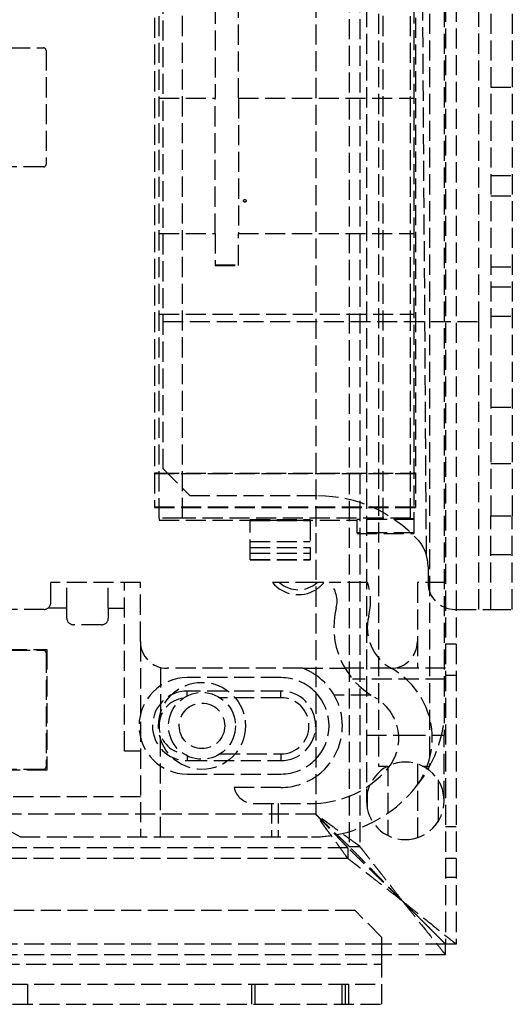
# Model space of a CAD drawing. Header units: millimetres. Extents: x -108 to 0, y 0 to 486.
# Tile 2 of 12: x -37 to 0, y 0 to 74. Entities that reach past the tile are written whole.
import ezdxf

# ---------------------------------------------------------------- set-up
doc = ezdxf.new("R2010")
doc.units = ezdxf.units.MM
doc.header["$LTSCALE"] = 10
doc.linetypes.add('ALLCAD_Strich', pattern=[0.2, 0.15, -0.05])
doc.layers.add('BESCH_KONT_sich_schn_grun_2d', color=10, linetype='Continuous')

msp = doc.modelspace()

# ---------------------------------------------------------------- linework, layer by layer
at = {"layer": 'BESCH_KONT_sich_schn_grun_2d', "linetype": 'ALLCAD_Strich'}
for p, q in [((-24.649, 36.326), (-24.649, 475.95)), ((-9.649, 36.326), (-9.649, 475.95)), ((-7.599, 36.315), (-7.599, 475.95)), ((-4.999, 460.9), (-4.999, 4.5)), ((-4.199, 460.9), (-4.199, 4.5)), ((-9.999, 458), (-9.999, 17.8)), ((-6.199, 458), (-6.199, 17.8)), ((-10.899, 454.5), (-10.899, 20.1)), ((-5.099, 454.5), (-5.099, 20.1)), ((-12.199, 453.6), (-12.199, 11.8)), ((-11.399, 453.6), (-11.399, 11.8)), ((-26.399, 36.317), (-26.399, 451.2)), ((-14.699, 451.2), (-14.699, 14.2)), ((-22.219, 402.737), (-22.219, 67.68)), ((-20.469, 67.68), (-20.469, 402.737)), ((-26.749, 353.696), (-26.749, 39.7)), ((-7.249, 353.696), (-7.249, 39.7)), ((-7.349, 116.762), (-7.349, 36.263)), ((-26.099, 40), (-26.099, 107)), ((-6.942, 107), (-6.44, 33.595)), ((-1.599, 100), (-1.599, 36.5)), ((0.001, 100), (0.001, 36.5)), ((-2.499, 51.009), (-2.499, 82.009)), ((-37.549, 71.45), (-35.049, 71.45)), ((-34.849, 71.25), (-34.849, 62.75)), ((-1.599, 68.5), (0.001, 68.5)), ((-26.399, 67.68), (-22.219, 67.68)), ((-22.219, 57.581), (-22.219, 67.68)), ((-20.469, 67.68), (-20.469, 57.581)), ((-20.469, 67.68), (-7.349, 67.68)), ((-35.049, 62.55), (-37.549, 62.55)), ((-1.599, 61.9), (0.001, 61.9)), ((-1.599, 60.4), (0.001, 60.4)), ((-20.099, 60.017), (-20.099, 60.017)), ((-19.899, 60.017), (-19.899, 60.017)), ((-26.399, 57.581), (-22.219, 57.581)), ((-22.219, 57.581), (-22.219, 55.23)), ((-20.469, 55.23), (-20.469, 57.581)), ((-20.469, 57.581), (-7.349, 57.581)), ((-22.219, 55.23), (-22.219, 55.2)), ((-22.219, 55.23), (-20.469, 55.23)), ((-22.219, 55.2), (-20.469, 55.2)), ((-20.469, 55.2), (-20.469, 55.23)), ((-1.599, 55.1), (0.001, 55.1)), ((-1.599, 53.6), (0.001, 53.6)), ((-26.399, 51.55), (-7.349, 51.55)), ((-26.099, 51.009), (-2.499, 51.009)), ((-26.099, 51.002), (-2.499, 51.002)), ((-2.499, 29.5), (-2.499, 51.009)), ((-1.599, 51.4), (0.001, 51.4)), ((-1.599, 44.6), (0.001, 44.6)), ((-26.099, 40), (-24.099, 38)), ((-1.599, 40.4), (0.001, 40.4)), ((-26.749, 39.7), (-26.399, 39.7)), ((-26.749, 39.7), (-26.749, 39.65)), ((-26.749, 39.65), (-7.249, 39.65)), ((-26.749, 39.65), (-26.749, 37.15)), ((-26.399, 39.67), (-7.349, 39.67)), ((-7.349, 39.7), (-7.249, 39.7)), ((-7.249, 39.7), (-7.249, 39.65)), ((-7.249, 39.65), (-7.249, 37.15)), ((-24.099, 38), (-14.499, 38)), ((-26.749, 37.15), (-7.249, 37.15)), ((-26.749, 37.15), (-26.749, 37.111)), ((-26.749, 37.111), (-7.249, 37.111)), ((-7.249, 37.15), (-7.249, 37.111)), ((-26.399, 36.317), (-26.399, 36.17)), ((-26.399, 36.17), (-11.599, 36.17)), ((-9.649, 36.326), (-24.649, 36.326)), ((-19.599, 36.224), (-15.099, 36.224)), ((-19.599, 36.224), (-19.599, 36.134)), ((-19.599, 36.195), (-15.099, 36.195)), ((-19.599, 36.134), (-15.099, 36.134)), ((-19.599, 33.232), (-19.599, 36.134)), ((-15.099, 36.134), (-15.099, 36.224)), ((-15.099, 36.134), (-15.099, 33.232)), ((-7.349, 36.224), (-11.599, 36.224)), ((-11.599, 35.224), (-11.599, 36.224)), ((-7.599, 36.263), (-7.599, 36.315)), ((-7.349, 36.263), (-7.599, 36.263)), ((-7.349, 36.263), (-7.349, 36.224)), ((-7.349, 36.224), (-7.349, 35.224)), ((-1.599, 29.5), (-1.599, 36.5)), ((-1.599, 36.5), (0.001, 36.5)), ((0.001, 29.5), (0.001, 36.5)), ((-19.599, 34.571), (-15.099, 34.571)), ((-7.349, 35.224), (-11.599, 35.224)), ((-11.599, 35.224), (-11.599, 35.17)), ((-11.599, 35.17), (-7.349, 35.17)), ((-7.349, 35.224), (-7.349, 35.17)), ((-19.599, 34.128), (-15.099, 34.128)), ((-19.599, 33.7), (-15.099, 33.7)), ((-19.599, 33.232), (-15.099, 33.232)), ((-19.599, 33.202), (-19.599, 33.232)), ((-19.599, 33.202), (-15.099, 33.202)), ((-15.099, 33.232), (-15.099, 33.202)), ((-1.599, 33.6), (0.001, 33.6)), ((-6.299, 32.686), (-6.299, 31.5)), ((-34.499, 30), (-34.499, 31.5)), ((-27.799, 31.5), (-34.499, 31.5)), ((-33.299, 29.6), (-33.299, 31.5)), ((-30.199, 29.6), (-30.199, 31.5)), ((-28.999, 18.9), (-28.999, 31.5)), ((-27.799, 27.1), (-27.799, 31.5)), ((-14.699, 31.5), (-17.92, 31.5)), ((-14.078, 31.5), (-14.699, 31.5)), ((-10.823, 31.5), (-13.671, 31.5)), ((-7.099, 31.5), (-7.099, 25.1)), ((-4.999, 31.5), (-7.099, 31.5)), ((-34.999, 29.5), (-40.799, 29.5)), ((-33.299, 29.6), (-34.699, 29.6)), ((-33.299, 28.85), (-33.299, 29.6)), ((-30.199, 29.6), (-28.999, 29.6)), ((-30.199, 29.6), (-30.199, 28.85)), ((-4.299, 29.5), (-4.199, 29.5)), ((-4.199, 29.5), (-1.599, 29.5)), ((-1.599, 29.5), (0.001, 29.5)), ((-30.699, 28.35), (-32.799, 28.35)), ((-37.799, 26.5), (-34.799, 26.5)), ((-34.799, 26.5), (-34.799, 17.5)), ((-27.799, 27.1), (-27.799, 12.5)), ((-4.199, 26.9), (-4.999, 26.9)), ((-37.549, 26.45), (-35.049, 26.45)), ((-34.849, 26.25), (-34.849, 17.75)), ((-26.299, 25.164), (-26.299, 21.44)), ((-15.665, 25.1), (-25.799, 25.1)), ((-15.665, 25.1), (-12.506, 25.1)), ((-7.099, 25.1), (-12.506, 25.1)), ((-4.999, 25.1), (-7.099, 25.1)), ((-17.299, 24.4), (-24.299, 24.4)), ((-4.999, 24.3), (-11.94, 24.3)), ((-4.199, 24.55), (-4.999, 24.55)), ((-17.299, 23.4), (-24.299, 23.4)), ((-24.299, 23.045), (-24.299, 23.4)), ((-17.299, 22.9), (-21.843, 22.9)), ((-17.299, 22.9), (-17.299, 23.4)), ((-10.576, 23.1), (-13.316, 23.1)), ((-26.299, 12.5), (-26.299, 20.16)), ((-10.899, 20.1), (-7.999, 20.1)), ((-10.899, 20.1), (-10.899, 15.2)), ((-7.999, 20.1), (-5.099, 20.1)), ((-5.099, 15.2), (-5.099, 20.1)), ((-27.799, 18.9), (-28.999, 18.9)), ((-24.299, 18.555), (-24.299, 18.2)), ((-21.843, 18.7), (-17.299, 18.7)), ((-17.299, 18.7), (-17.299, 18.2)), ((-24.299, 18.2), (-17.299, 18.2)), ((-9.999, 17.8), (-9.284, 17.8)), ((-9.313, 17.785), (-9.313, 12.615)), ((-7.086, 17.952), (-7.086, 12.448)), ((-6.715, 17.8), (-6.199, 17.8)), ((-34.799, 17.5), (-37.799, 17.5)), ((-35.049, 17.55), (-37.549, 17.55)), ((-24.299, 17.2), (-17.299, 17.2)), ((-17.299, 16.2), (-20.799, 16.2)), ((-5.554, 16.758), (-5.554, 13.642)), ((-27.799, 15.5), (-42.049, 15.5)), ((-10.845, 15.758), (-10.845, 14.642)), ((-19.33, 15), (-14.999, 15)), ((-17.999, 15), (-17.999, 12.5)), ((-17.499, 15), (-17.499, 12.5)), ((-14.699, 14.2), (-97.699, 14.2)), ((-36.799, 12.5), (-39.774, 14.2)), ((-4.199, 13.25), (-4.999, 13.25)), ((-36.799, 12.5), (-14.999, 12.5)), ((-12.199, 11.8), (-11.399, 11.8)), ((-12.299, 11.7), (-100.099, 11.7)), ((-12.299, 11.7), (-12.299, 10.9)), ((-12.299, 10.9), (-100.099, 10.9)), ((-4.199, 10.9), (-4.999, 10.9)), ((-4.999, 9.5), (-4.199, 9.5)), ((-11.749, 7), (-54.049, 7)), ((-9.749, 5), (-11.749, 7)), ((-4.999, 4.5), (-107.399, 4.5)), ((-9.749, 3.7), (-9.749, 5)), ((-4.2, 4.5), (-4.999, 4.5)), ((-4.999, 3.7), (-4.999, 4.5)), ((-4.199, 4.5), (-4.2, 4.5)), ((-4.999, 3.7), (-107.399, 3.7)), ((-9.749, 3), (-9.749, 3.7)), ((-4.999, 3.7), (-4.999, 3.7)), ((-38.349, 3), (-9.749, 3)), ((-9.749, 0), (-9.749, 3)), ((-89.749, 1.5), (-9.749, 1.5)), ((-36.249, 1.5), (-36.249, 0)), ((-19.499, 1.5), (-19.499, 0)), ((-19.249, 1.5), (-19.249, 0)), ((-12.749, 1.5), (-12.749, 0)), ((-12.499, 1.5), (-12.499, 0)), ((-12.249, 1.5), (-12.249, 0)), ((-39.349, 0), (-9.749, 0))]:
    msp.add_line(p, q, dxfattribs=at)
for radius in [3.25, 2.5, 1.7]:
    msp.add_circle((-23.199, 20.8), radius, dxfattribs=at)
for centre, radius, start, end in [((-35.049, 71.25), 0.2, 0, 90), ((-35.049, 62.75), 0.2, 270, 0), ((-9.299, 32.686), 3, 360, 17.63449), ((-15.999, 33.1), 2.5, 219.79182, 301.33225), ((-15.999, 33.1), 2.133, 228.58844, 311.41156), ((-15.999, 33.1), 2.5, 301.33225, 320.20818), ((-15.099, 30.1), 2, 345.91035, 44.427), ((-15.099, 30.1), 4.5, 345.91035, 18.1262), ((-4.299, 31.5), 2, 180, 270), ((-34.999, 30), 0.5, 270, 0), ((-7.34, 28.152), 6, 165.91035, 240.70799), ((-32.799, 28.85), 0.5, 180, 270), ((-30.699, 28.85), 0.5, 270, 0), ((-7.34, 28.152), 3.5, 165.91035, 240.70799), ((-25.799, 27.1), 2, 180, 270), ((-9.099, 27.1), 2, 270, 0), ((-35.049, 26.25), 0.2, 0, 90), ((-17.299, 20.8), 4.6, 55.58261, 69.19305), ((-11.988, 19.867), 6, 318.83678, 60.70799), ((-24.299, 20.8), 3.6, 90, 270), ((-17.299, 20.8), 3.6, 43.76174, 90), ((-17.299, 20.8), 4.6, 304.41739, 55.58261), ((-24.299, 20.8), 2.6, 90, 270), ((-24.299, 20.8), 2.1, 97.83748, 262.16252), ((-17.299, 20.8), 2.6, 270, 90), ((-17.299, 20.8), 2.1, 270, 90), ((-17.299, 20.8), 3.6, 316.23826, 43.76174), ((-11.988, 19.867), 3.5, 318.83678, 60.70799), ((-14.999, 22.5), 10, 318.83678, 0), ((-35.049, 17.75), 0.2, 270, 360), ((-17.299, 20.8), 3.6, 270, 316.23826), ((-7.999, 15.2), 2.9, 0, 180), ((-17.299, 20.8), 4.6, 270, 304.41739), ((-14.999, 22.5), 7.5, 272.29244, 318.83678), ((-19.33, 16.5), 1.5, 191.53696, 270), ((-14.999, 22.5), 10, 280.86087, 318.83678), ((-14.999, 22.5), 7.5, 270, 272.29244), ((-7.999, 15.2), 2.9, 180, 270), ((-7.999, 15.2), 2.9, 270, 0), ((-14.999, 22.5), 10, 270, 280.2468), ((-14.999, 22.5), 10, 280.2468, 280.86087)]:
    msp.add_arc(centre, radius, start, end, dxfattribs=at)
at = {"layer": 'BESCH_KONT_sich_schn_grun_2d', "linetype": 'ALLCAD_Strich', "extrusion": (0, 0, -1)}
for centre, major_axis, start_param, end_param in [((-19.999, 60.017), (0.1, 0), -1.570796, 4.712389), ((-19.999, 60.017), (-0.1, 0), -4.712389, 1.570796), ((-14.499, 28), (10, 0), -1.570796, -0.733461), ((-14.499, 28), (10, 0), -1.570796, -0.733461), ((-9.299, 32.686), (3, 0), -0.733461, -0.307776)]:
    msp.add_ellipse(centre, major_axis=major_axis, ratio=0.999986, start_param=start_param, end_param=end_param, dxfattribs=at)
at = {"layer": 'BESCH_KONT_sich_schn_grun_2d', "linetype": 'ALLCAD_Strich'}
for centre, major_axis, start_param, end_param in [((-24.649, 36.317), (-1.75, 0), -1.570796, 0), ((-9.649, 36.315), (2.05, 0), 0, 1.570796)]:
    msp.add_ellipse(centre, major_axis=major_axis, ratio=0.005236, start_param=start_param, end_param=end_param, dxfattribs=at)
for points, knots in [([(-12.299, 11.7), (-12.3, 11.7), (-12.304, 11.705), (-12.321, 11.723), (-12.333, 11.735), (-12.372, 11.776), (-12.413, 11.818), (-12.534, 11.945), (-12.584, 11.996), (-12.714, 12.132), (-12.8, 12.221), (-12.943, 12.37), (-12.996, 12.426), (-13.175, 12.612), (-13.307, 12.75), (-13.659, 13.116), (-13.886, 13.352), (-14.17, 13.649), (-14.225, 13.706), (-14.319, 13.803), (-14.358, 13.844), (-14.451, 13.941), (-14.505, 13.997), (-14.606, 14.103), (-14.653, 14.151), (-14.699, 14.2)], [-0.5329405, -0.5329405, -0.5329405, -0.5329405, -0.4835169, -0.4835169, -0.4358884, -0.4358884, -0.3687683, -0.3687683, -0.331665, -0.331665, -0.2797592, -0.2797592, -0.2509657, -0.2509657, -0.1859276, -0.1859276, -0.0846302, -0.0846302, -0.0607254, -0.0607254, -0.0436685, -0.0436685, -0.0202837, -0.0202837, -0.000001, -0.000001, -0.000001, -0.000001]), ([(-12.199, 11.8), (-12.199, 11.801), (-12.204, 11.805), (-12.222, 11.822), (-12.235, 11.834), (-12.275, 11.873), (-12.317, 11.913), (-12.444, 12.035), (-12.496, 12.084), (-12.632, 12.215), (-12.721, 12.3), (-12.87, 12.444), (-12.925, 12.497), (-13.111, 12.675), (-13.249, 12.808), (-13.615, 13.159), (-13.852, 13.386), (-14.148, 13.671), (-14.205, 13.725), (-14.303, 13.819), (-14.344, 13.859), (-14.441, 13.952), (-14.497, 14.006), (-14.602, 14.106), (-14.651, 14.153), (-14.699, 14.2)], [-0.5329409, -0.5329409, -0.5329409, -0.5329409, -0.4835171, -0.4835171, -0.4358885, -0.4358885, -0.3687683, -0.3687683, -0.331665, -0.331665, -0.2797592, -0.2797592, -0.2509657, -0.2509657, -0.1859276, -0.1859276, -0.0846302, -0.0846302, -0.0607254, -0.0607254, -0.0436685, -0.0436685, -0.0202837, -0.0202837, -0.000001, -0.000001, -0.000001, -0.000001]), ([(-12.299, 10.9), (-12.3, 10.9), (-12.302, 10.903), (-12.309, 10.913), (-12.315, 10.921), (-12.336, 10.95), (-12.357, 10.979), (-12.402, 11.041), (-12.423, 11.07), (-12.551, 11.246), (-12.705, 11.457), (-12.942, 11.783), (-12.995, 11.857), (-13.17, 12.097), (-13.298, 12.273), (-13.645, 12.75), (-13.874, 13.065), (-14.164, 13.464), (-14.219, 13.54), (-14.351, 13.721), (-14.428, 13.827), (-14.57, 14.022), (-14.634, 14.111), (-14.699, 14.2)], [-0.5815985, -0.5815985, -0.5815985, -0.5815985, -0.5586239, -0.5586239, -0.5364299, -0.5364299, -0.4933423, -0.4933423, -0.4640446, -0.4640446, -0.3350977, -0.3350977, -0.2993058, -0.2993058, -0.2230148, -0.2230148, -0.1009634, -0.1009634, -0.0724271, -0.0724271, -0.0330468, -0.0330468, -0.000001, -0.000001, -0.000001, -0.000001]), ([(-11.399, 11.8), (-11.399, 11.8), (-11.402, 11.802), (-11.413, 11.81), (-11.42, 11.815), (-11.45, 11.836), (-11.479, 11.858), (-11.541, 11.903), (-11.57, 11.924), (-11.746, 12.052), (-11.956, 12.205), (-12.282, 12.442), (-12.356, 12.496), (-12.596, 12.671), (-12.772, 12.798), (-13.25, 13.146), (-13.565, 13.375), (-13.963, 13.664), (-14.039, 13.72), (-14.22, 13.852), (-14.326, 13.929), (-14.521, 14.07), (-14.61, 14.135), (-14.699, 14.2)], [-0.5815985, -0.5815985, -0.5815985, -0.5815985, -0.5586239, -0.5586239, -0.5364299, -0.5364299, -0.4933423, -0.4933423, -0.4640446, -0.4640446, -0.3350977, -0.3350977, -0.2993058, -0.2993058, -0.2230148, -0.2230148, -0.1009634, -0.1009634, -0.0724271, -0.0724271, -0.0330468, -0.0330468, -0.000001, -0.000001, -0.000001, -0.000001]), ([(-8.199, 7.7), (-8.348, 7.852), (-8.496, 8.004), (-8.815, 8.331), (-8.985, 8.506), (-9.281, 8.808), (-9.407, 8.937), (-9.716, 9.255), (-9.9, 9.443), (-10.194, 9.744), (-10.307, 9.86), (-10.537, 10.096), (-10.652, 10.214), (-10.869, 10.436), (-10.971, 10.541), (-11.159, 10.733), (-11.245, 10.822), (-11.597, 11.183), (-11.827, 11.419), (-12.059, 11.656), (-12.116, 11.714), (-12.186, 11.787), (-12.199, 11.801), (-12.199, 11.8)], [0.000001, 0.000001, 0.000001, 0.000001, 0.0637413, 0.0637413, 0.1373522, 0.1373522, 0.1925473, 0.1925473, 0.2745084, 0.2745084, 0.3271358, 0.3271358, 0.3832525, 0.3832525, 0.4351398, 0.4351398, 0.4823751, 0.4823751, 0.6358142, 0.6358142, 0.7085858, 0.7085858, 0.7758392, 0.7758392, 0.7758392, 0.7758392]), ([(-8.199, 7.7), (-8.322, 7.857), (-8.445, 8.014), (-8.708, 8.352), (-8.849, 8.533), (-9.094, 8.847), (-9.199, 8.981), (-9.456, 9.31), (-9.609, 9.506), (-9.854, 9.82), (-9.948, 9.941), (-10.092, 10.125), (-10.143, 10.19), (-10.282, 10.368), (-10.37, 10.481), (-10.495, 10.641), (-10.534, 10.691), (-10.64, 10.827), (-10.706, 10.912), (-10.874, 11.126), (-10.971, 11.251), (-11.173, 11.51), (-11.268, 11.632), (-11.353, 11.74), (-11.371, 11.764), (-11.394, 11.793), (-11.399, 11.801), (-11.399, 11.8)], [0.000001, 0.000001, 0.000001, 0.000001, 0.0597184, 0.0597184, 0.1288652, 0.1288652, 0.1807268, 0.1807268, 0.257596, 0.257596, 0.3065968, 0.3065968, 0.3338517, 0.3338517, 0.3822932, 0.3822932, 0.4047006, 0.4047006, 0.4446409, 0.4446409, 0.5103282, 0.5103282, 0.5991868, 0.5991868, 0.6352032, 0.6352032, 0.6668755, 0.6668755, 0.6668755, 0.6668755]), ([(-8.199, 7.7), (-8.352, 7.848), (-8.504, 7.997), (-8.831, 8.317), (-9.006, 8.487), (-9.31, 8.783), (-9.439, 8.909), (-9.757, 9.22), (-9.946, 9.404), (-10.248, 9.698), (-10.364, 9.812), (-10.6, 10.042), (-10.718, 10.157), (-10.94, 10.373), (-11.044, 10.475), (-11.236, 10.662), (-11.325, 10.749), (-11.685, 11.1), (-11.92, 11.33), (-12.156, 11.56), (-12.214, 11.617), (-12.283, 11.684), (-12.301, 11.7), (-12.299, 11.7)], [0.000001, 0.000001, 0.000001, 0.000001, 0.0638489, 0.0638489, 0.1376, 0.1376, 0.19291, 0.19291, 0.2750594, 0.2750594, 0.3278134, 0.3278134, 0.3838937, 0.3838937, 0.4357483, 0.4357483, 0.4829411, 0.4829411, 0.6362338, 0.6362338, 0.7088004, 0.7088004, 0.7700799, 0.7700799, 0.7700799, 0.7700799]), ([(-8.199, 7.7), (-8.356, 7.822), (-8.512, 7.944), (-8.847, 8.206), (-9.027, 8.346), (-9.339, 8.59), (-9.472, 8.693), (-9.8, 8.949), (-9.994, 9.101), (-10.306, 9.344), (-10.426, 9.438), (-10.61, 9.581), (-10.675, 9.632), (-10.854, 9.772), (-10.968, 9.861), (-11.129, 9.986), (-11.179, 10.025), (-11.316, 10.132), (-11.401, 10.199), (-11.618, 10.368), (-11.744, 10.466), (-12.006, 10.671), (-12.129, 10.767), (-12.239, 10.853), (-12.262, 10.871), (-12.292, 10.894), (-12.3, 10.9), (-12.299, 10.9)], [0.000001, 0.000001, 0.000001, 0.000001, 0.0593867, 0.0593867, 0.128098, 0.128098, 0.1796046, 0.1796046, 0.2558922, 0.2558922, 0.3045348, 0.3045348, 0.3318777, 0.3318777, 0.3804761, 0.3804761, 0.4029997, 0.4029997, 0.4431456, 0.4431456, 0.5091449, 0.5091449, 0.5987245, 0.5987245, 0.6349788, 0.6349788, 0.6668323, 0.6668323, 0.6668323, 0.6668323]), ([(-8.199, 7.7), (-8.016, 7.474), (-7.835, 7.247), (-7.478, 6.798), (-7.301, 6.576), (-7.015, 6.218), (-6.903, 6.079), (-6.38, 5.427), (-6.037, 4.996), (-5.481, 4.303), (-5.303, 4.078), (-5.159, 3.899), (-5.13, 3.863), (-5.07, 3.788), (-5.043, 3.755), (-5.008, 3.711), (-4.999, 3.7), (-4.999, 3.7)], [0.000001, 0.000001, 0.000001, 0.000001, 0.0872683, 0.0872683, 0.1738288, 0.1738288, 0.2298469, 0.2298469, 0.4425724, 0.4425724, 0.6699085, 0.6699085, 0.7367233, 0.7367233, 0.8322623, 0.8322623, 0.9253043, 0.9253043, 0.9253043, 0.9253043]), ([(-8.199, 7.7), (-7.975, 7.517), (-7.749, 7.337), (-7.301, 6.981), (-7.08, 6.805), (-6.724, 6.52), (-6.585, 6.409), (-5.932, 5.885), (-5.501, 5.541), (-4.806, 4.985), (-4.581, 4.806), (-4.4, 4.66), (-4.364, 4.631), (-4.288, 4.571), (-4.255, 4.544), (-4.21, 4.509), (-4.199, 4.499), (-4.199, 4.5)], [0.000001, 0.000001, 0.000001, 0.000001, 0.0868989, 0.0868989, 0.1731001, 0.1731001, 0.2289265, 0.2289265, 0.4419088, 0.4419088, 0.6687004, 0.6687004, 0.7352604, 0.7352604, 0.8303924, 0.8303924, 0.9230182, 0.9230182, 0.9230182, 0.9230182]), ([(-8.199, 7.7), (-7.982, 7.486), (-7.768, 7.27), (-7.531, 7.032), (-7.507, 7.008), (-7.484, 6.984)], [0.000001, 0.000001, 0.000001, 0.000001, 0.0916031, 0.0916031, 0.1018095, 0.1018095, 0.1018095, 0.1018095]), ([(-8.199, 7.7), (-8.036, 7.534), (-7.872, 7.371), (-7.633, 7.133), (-7.558, 7.058), (-7.484, 6.984)], [0.000001, 0.000001, 0.000001, 0.000001, 0.0697177, 0.0697177, 0.1017117, 0.1017117, 0.1017117, 0.1017117]), ([(-7.484, 6.984), (-7.437, 6.937), (-7.39, 6.891), (-7.161, 6.661), (-6.979, 6.479), (-6.801, 6.302)], [0.10180953, 0.10180953, 0.10180953, 0.10180953, 0.12189884, 0.12189884, 0.2010325, 0.2010325, 0.2010325, 0.2010325]), ([(-7.484, 6.984), (-7.397, 6.898), (-7.311, 6.813), (-7.083, 6.584), (-6.941, 6.442), (-6.801, 6.302)], [0.10171175, 0.10171175, 0.10171175, 0.10171175, 0.13873531, 0.13873531, 0.20107085, 0.20107085, 0.20107085, 0.20107085]), ([(-6.801, 6.302), (-6.72, 6.221), (-6.64, 6.141), (-6.449, 5.95), (-6.339, 5.84), (-6.232, 5.733)], [0.2010325, 0.2010325, 0.2010325, 0.2010325, 0.23711373, 0.23711373, 0.28883532, 0.28883532, 0.28883532, 0.28883532]), ([(-6.801, 6.302), (-6.654, 6.155), (-6.51, 6.01), (-6.324, 5.825), (-6.278, 5.779), (-6.233, 5.734)], [0.20107085, 0.20107085, 0.20107085, 0.20107085, 0.26669293, 0.26669293, 0.2885788, 0.2885788, 0.2885788, 0.2885788]), ([(-6.233, 5.734), (-6.124, 5.624), (-6.018, 5.519), (-5.861, 5.362), (-5.806, 5.307), (-5.754, 5.254)], [0.2885788, 0.2885788, 0.2885788, 0.2885788, 0.34126435, 0.34126435, 0.37042153, 0.37042153, 0.37042153, 0.37042153]), ([(-6.232, 5.733), (-6.198, 5.698), (-6.163, 5.664), (-6.056, 5.556), (-5.984, 5.484), (-5.86, 5.36), (-5.807, 5.308), (-5.756, 5.257)], [0.28883532, 0.28883532, 0.28883532, 0.28883532, 0.30558933, 0.30558933, 0.34209495, 0.34209495, 0.37026753, 0.37026753, 0.37026753, 0.37026753]), ([(-5.756, 5.257), (-5.74, 5.24), (-5.723, 5.224), (-5.591, 5.092), (-5.495, 4.995), (-5.415, 4.916)], [0.37026753, 0.37026753, 0.37026753, 0.37026753, 0.37941291, 0.37941291, 0.44508109, 0.44508109, 0.44508109, 0.44508109]), ([(-5.754, 5.254), (-5.739, 5.239), (-5.724, 5.225), (-5.59, 5.091), (-5.495, 4.995), (-5.417, 4.918)], [0.37042153, 0.37042153, 0.37042153, 0.37042153, 0.37855742, 0.37855742, 0.44570988, 0.44570988, 0.44570988, 0.44570988]), ([(-5.417, 4.918), (-5.299, 4.8), (-5.224, 4.725), (-5.175, 4.676), (-5.174, 4.675), (-5.173, 4.674)], [0.4457099, 0.4457099, 0.4457099, 0.4457099, 0.5484548, 0.5484548, 0.5507491, 0.5507491, 0.5507491, 0.5507491]), ([(-5.415, 4.916), (-5.308, 4.809), (-5.231, 4.732), (-5.175, 4.675), (-5.174, 4.674), (-5.173, 4.674)], [0.44508109, 0.44508109, 0.44508109, 0.44508109, 0.5329508, 0.5329508, 0.5340648, 0.5340648, 0.5340648, 0.5340648]), ([(-5.173, 4.674), (-5.144, 4.645), (-5.119, 4.619), (-5.077, 4.578), (-5.061, 4.561), (-5.047, 4.548)], [0.5340648, 0.5340648, 0.5340648, 0.5340648, 0.57958013, 0.57958013, 0.61923554, 0.61923554, 0.61923554, 0.61923554]), ([(-5.173, 4.674), (-5.145, 4.645), (-5.119, 4.62), (-5.077, 4.577), (-5.06, 4.56), (-5.046, 4.546)], [0.5507491, 0.5507491, 0.5507491, 0.5507491, 0.6121851, 0.6121851, 0.6687882, 0.6687882, 0.6687882, 0.6687882]), ([(-5.047, 4.548), (-5.038, 4.539), (-5.03, 4.531), (-5.007, 4.508), (-4.999, 4.5), (-4.999, 4.5)], [0.61923554, 0.61923554, 0.61923554, 0.61923554, 0.64613083, 0.64613083, 0.71080364, 0.71080364, 0.71080364, 0.71080364]), ([(-5.033, 4.534), (-5.03, 4.53), (-5.027, 4.527), (-5.008, 4.508), (-4.999, 4.499), (-4.999, 4.5)], [0.6866515, 0.6866515, 0.6866515, 0.6866515, 0.7031132, 0.7031132, 0.7914608, 0.7914608, 0.7914608, 0.7914608])]:
    msp.add_open_spline(points, degree=3, knots=knots, dxfattribs=at)
msp.add_open_spline([(-5.046, 4.546), (-5.041, 4.542), (-5.037, 4.538), (-5.033, 4.534)], degree=3, dxfattribs=at)

doc.saveas('drawing.dxf')
